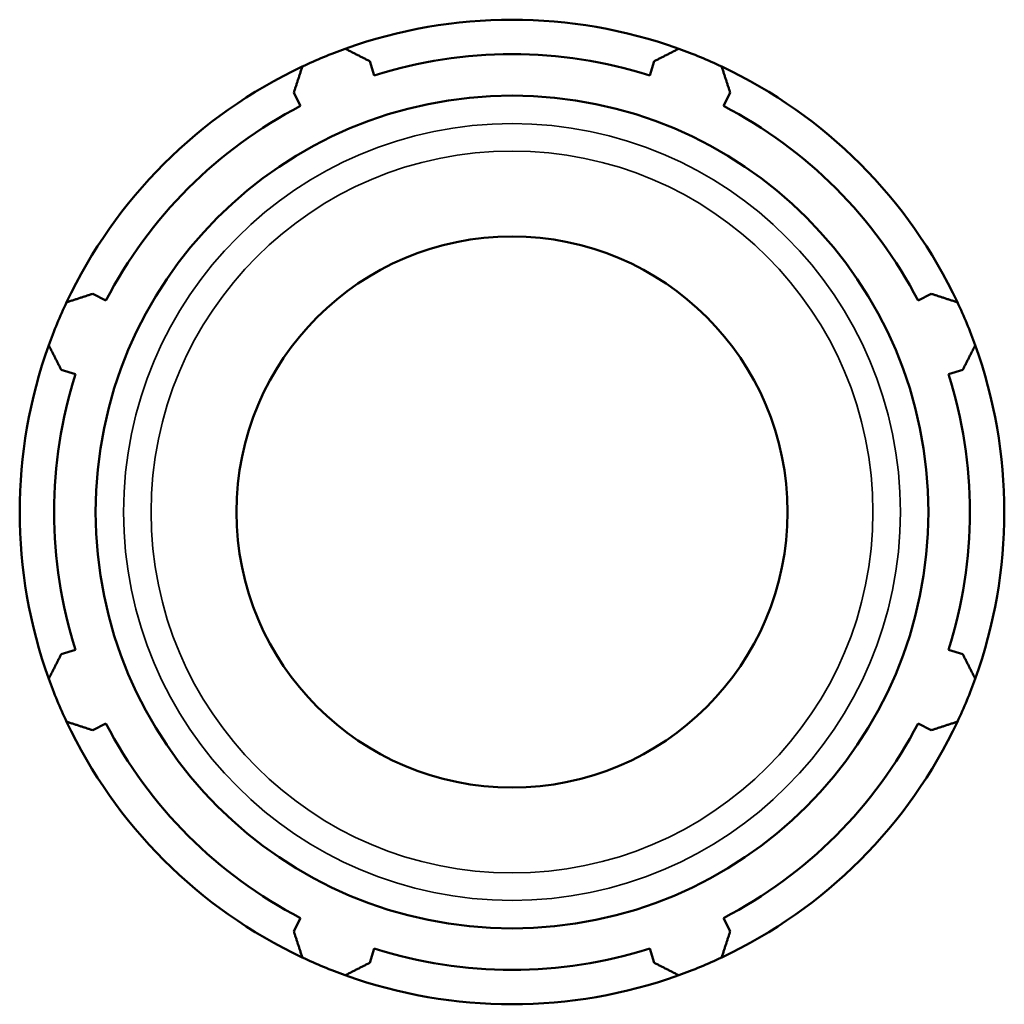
# Model space of a CAD drawing. Header units: millimetres. Extents: x -161 to 1381, y -63 to 966.
# Tile 7 of 8: x 931 to 1065, y 251 to 385. Entities that reach past the tile are written whole.
import ezdxf

# ---------------------------------------------------------------- set-up
doc = ezdxf.new("R2010")
doc.units = ezdxf.units.MM
doc.layers.add('Visible (ISO)', color=7, linetype='Continuous', lineweight=50)
doc.layers.add('Visible Narrow (ISO)', color=7, linetype='Continuous', lineweight=35)

msp = doc.modelspace()

# ---------------------------------------------------------------- linework, layer by layer
at = {"layer": 'Visible (ISO)'}
for p, q in [((979.727, 377.353), (979.122, 379.27)), ((1017.805, 379.27), (1017.201, 377.353)), ((968.764, 374.98), (969.692, 373.197)), ((1027.235, 373.197), (1028.163, 374.98)), ((943.194, 346.699), (941.411, 347.627)), ((1055.516, 347.627), (1053.733, 346.699)), ((937.121, 337.269), (939.038, 336.664)), ((1057.89, 336.664), (1059.807, 337.269)), ((939.038, 299.19), (937.121, 298.586)), ((1059.807, 298.586), (1057.89, 299.19)), ((941.411, 288.228), (943.194, 289.156)), ((1053.733, 289.156), (1055.516, 288.228)), ((969.692, 262.658), (968.764, 260.875)), ((1028.163, 260.875), (1027.235, 262.658)), ((979.122, 256.584), (979.727, 258.501)), ((1017.201, 258.501), (1017.805, 256.584))]:
    msp.add_line(p, q, dxfattribs=at)
for radius in [56.674, 37.5]:
    msp.add_circle((998.464, 317.927), radius, dxfattribs=at)
for radius, start, end in [(67, 70.20802, 109.79198), (67, 109.79198, 115.20802), (67, 64.79198, 70.20802), (62.31, 72.5, 107.5), (67, 115.20802, 154.79198), (67, 25.20802, 64.79198), (62.31, 117.5, 152.5), (62.31, 27.5, 62.5), (67, 154.79198, 160.20802), (67, 19.79198, 25.20802), (67, 160.20802, 199.79198), (67, 340.20802, 19.79198), (62.31, 162.5, 197.5), (62.31, 342.5, 17.5), (67, 199.79198, 205.20802), (67, 334.79198, 340.20802), (67, 205.20802, 244.79198), (62.31, 207.5, 242.5), (67, 295.20802, 334.79198), (62.31, 297.5, 332.5), (67, 244.79198, 250.20802), (62.31, 252.5, 287.5), (67, 289.79198, 295.20802), (67, 250.20802, 289.79198)]:
    msp.add_arc((998.464, 317.927), radius, start, end, dxfattribs=at)
for points, weights in [([(975.777, 380.97), (977.484, 380.103), (979.122, 379.27)], [1, 1.00180998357, 1.00280395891]), ([(1017.805, 379.27), (1019.444, 380.103), (1021.15, 380.97)], [1.00280395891, 1.00180998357, 1]), ([(968.764, 374.98), (969.334, 376.727), (969.928, 378.547)], [1.00280395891, 1.00180998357, 1]), ([(1026.999, 378.547), (1027.593, 376.727), (1028.163, 374.98)], [1, 1.00180998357, 1.00280395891]), ([(937.844, 346.463), (939.664, 347.057), (941.411, 347.627)], [1, 1.00180998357, 1.00280395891]), ([(1055.516, 347.627), (1057.263, 347.057), (1059.083, 346.463)], [1.00280395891, 1.00180998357, 1]), ([(937.121, 337.269), (936.288, 338.907), (935.422, 340.614)], [1.00280395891, 1.00180998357, 1]), ([(1061.506, 340.614), (1060.639, 338.907), (1059.807, 337.269)], [1, 1.00180998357, 1.00280395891]), ([(935.422, 295.241), (936.288, 296.947), (937.121, 298.586)], [1, 1.00180998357, 1.00280395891]), ([(1059.807, 298.586), (1060.639, 296.947), (1061.506, 295.241)], [1.00280395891, 1.00180998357, 1]), ([(941.411, 288.228), (939.664, 288.798), (937.844, 289.392)], [1.00280395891, 1.00180998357, 1]), ([(1059.083, 289.392), (1057.263, 288.798), (1055.516, 288.228)], [1, 1.00180998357, 1.00280395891]), ([(969.928, 257.308), (969.334, 259.128), (968.764, 260.875)], [1, 1.00180998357, 1.00280395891]), ([(1028.163, 260.875), (1027.593, 259.128), (1026.999, 257.308)], [1.00280395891, 1.00180998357, 1]), ([(979.122, 256.584), (977.484, 255.752), (975.777, 254.885)], [1.00280395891, 1.00180998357, 1]), ([(1021.15, 254.885), (1019.444, 255.752), (1017.805, 256.584)], [1, 1.00180998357, 1.00280395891])]:
    msp.add_rational_spline(points, weights, degree=2, dxfattribs=at)
at = {"layer": 'Visible Narrow (ISO)'}
for radius in [52.853, 49.123]:
    msp.add_circle((998.464, 317.927), radius, dxfattribs=at)

doc.saveas('drawing.dxf')
